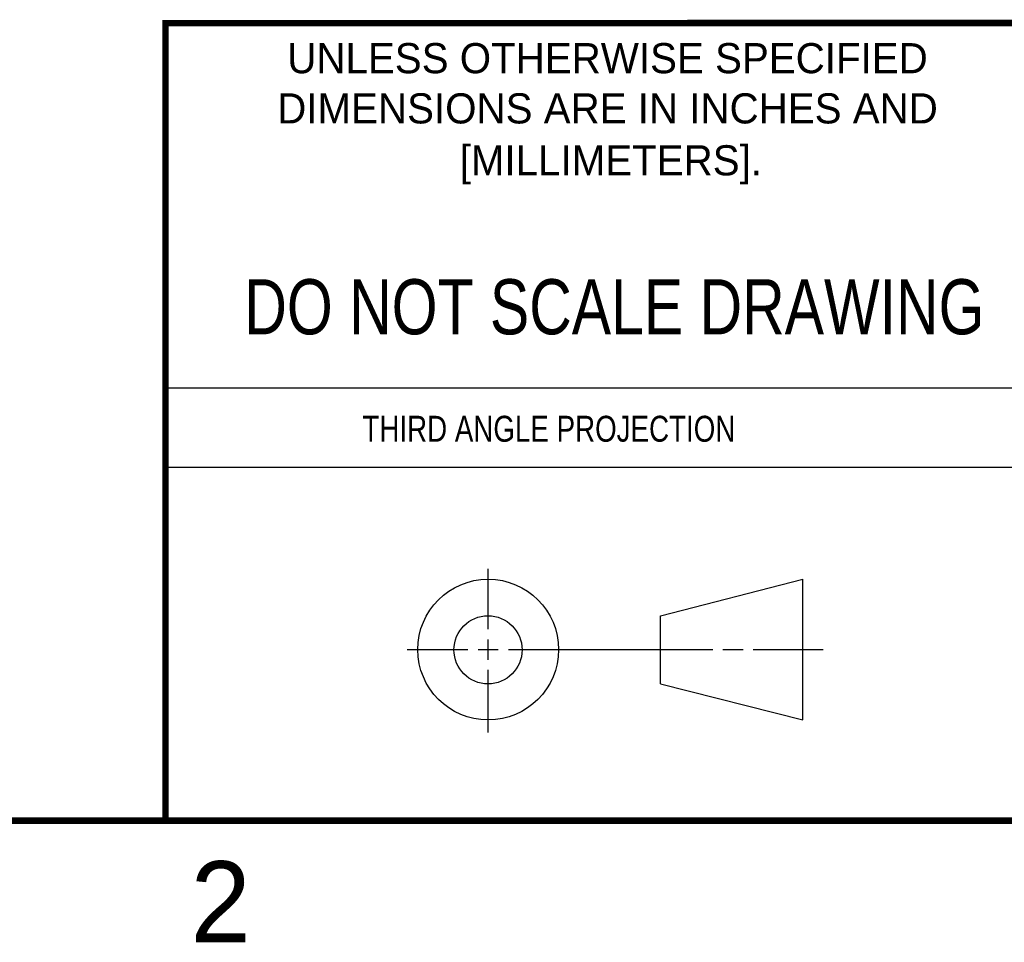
# Model space of a CAD drawing. Header units: inches. Extents: x 0 to 22, y 0 to 17.
# Tile 22 of 59: x 13.2 to 16.2, y 0.1 to 3. Entities that reach past the tile are written whole.
import ezdxf
from ezdxf.enums import TextEntityAlignment as Align

# ---------------------------------------------------------------- set-up
doc = ezdxf.new("R2010")
doc.units = ezdxf.units.IN
doc.header["$LTSCALE"] = 1.21
doc.header["$MEASUREMENT"] = 0
doc.layers.get('0').update_dxf_attribs({"linetype": 'CONTINUOUS'})
doc.styles.get("Standard").update_dxf_attribs({"font": 'txt', "width": 0.8})

msp = doc.modelspace()

# ---------------------------------------------------------------- linework, layer by layer
at = {"color": 2, "linetype": 'CONTINUOUS'}
for p, q in [((13.61, 1.835), (16.375, 1.835)), ((16.375, 1.5888), (13.61, 1.5888)), ((14.6059, 1.0901), (14.6059, 1.2769)), ((14.6059, 0.9964), (14.6059, 1.0589)), ((14.3557, 1.0276), (14.5434, 1.0276)), ((14.5747, 1.0276), (14.6372, 1.0276)), ((14.6684, 1.0276), (15.2987, 1.0276)), ((15.3299, 1.0276), (15.3924, 1.0276)), ((15.4237, 1.0276), (15.6394, 1.0276)), ((14.6059, 0.7723), (14.6059, 0.9651))]:
    msp.add_line(p, q, dxfattribs=at)
at = {"color": 7, "linetype": 'CONTINUOUS'}
for p, q in [((15.1374, 1.132), (15.5769, 1.2447)), ((15.5769, 0.8105), (15.5769, 1.2447)), ((15.1374, 0.9219), (15.1374, 1.132)), ((15.1374, 0.9219), (15.5769, 0.8105))]:
    msp.add_line(p, q, dxfattribs=at)
at = {"color": 7, "linetype": 'CONTINUOUS', "const_width": 0.02}
for points in [[(13.6, 2.9595), (21.5, 2.96)], [(13.61, 0.5), (13.61, 2.96)], [(0.5, 0.5), (21.5, 0.5)]]:
    msp.add_lwpolyline(points, dxfattribs=at)
at = {"color": 7, "linetype": 'CONTINUOUS'}
for centre, radius in [((14.6059, 1.0276), 0.2171), ((14.6054, 1.0269), 0.105)]:
    msp.add_circle(centre, radius, dxfattribs=at)

# ---------------------------------------------------------------- texts
at = {"color": 2, "linetype": 'CONTINUOUS'}
for s, p in [('UNLESS OTHERWISE SPECIFIED', (14.9742, 2.8049)), ('DIMENSIONS ARE IN INCHES AND', (14.9742, 2.6501)), ('[MILLIMETERS].', (14.9844, 2.4899))]:
    msp.add_text(s, height=0.093, dxfattribs=at).set_placement(p, align=Align.CENTER)
at = {"color": 7, "linetype": 'CONTINUOUS', "width": 0.8}
msp.add_text('DO NOT SCALE DRAWING', height=0.17, dxfattribs=at).set_placement((14.9953, 1.9998), align=Align.CENTER)
at = {"color": 2, "linetype": 'CONTINUOUS', "width": 0.8}
msp.add_text('THIRD ANGLE PROJECTION', height=0.08, dxfattribs=at).set_placement((14.2178, 1.6686))
at = {"color": 2, "linetype": 'CONTINUOUS'}
msp.add_text('2', height=0.25, dxfattribs=at).set_placement((13.6875, 0.125))

doc.saveas('drawing.dxf')
